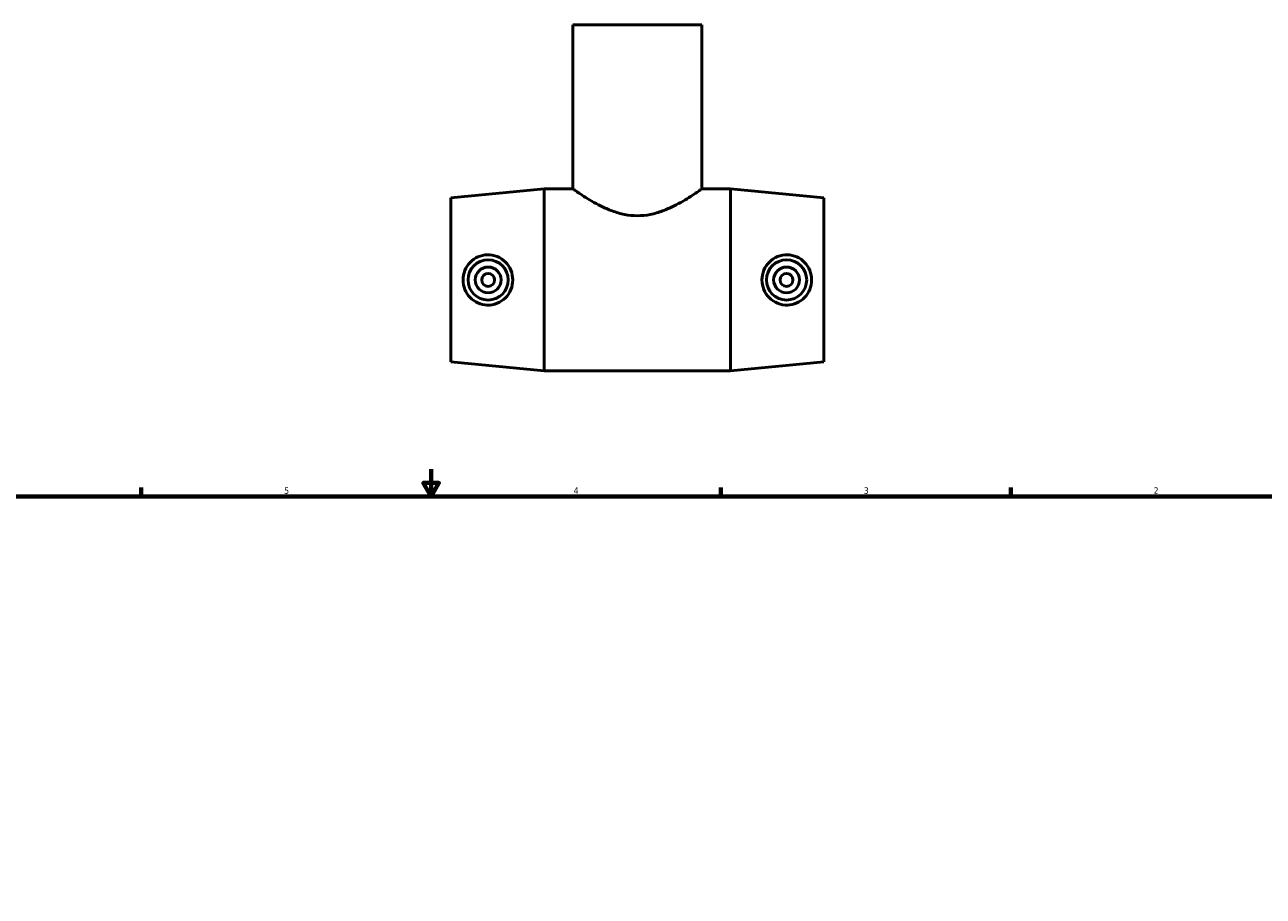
# Model space of a CAD drawing. Header units: inches. Extents: x -1.2 to 49, y -1.5 to 32.3.
# Tile 4 of 5: x 11 to 29.2, y 15.1 to 27.9. Entities that reach past the tile are written whole.
import ezdxf

# ---------------------------------------------------------------- set-up
doc = ezdxf.new("R2010")
doc.units = ezdxf.units.IN
doc.header["$MEASUREMENT"] = 0
doc.layers.add('Border (ANSI)', color=7, linetype='Continuous', lineweight=70)
doc.layers.add('Visible (ANSI)', color=7, linetype='Continuous', lineweight=50)
doc.styles.add('Note Text (ANSI)', font='tahoma.ttf')

# ---------------------------------------------------------------- blocks, each defined once
blk = doc.blocks.new('Borders Default Border')
at = {"layer": 'Border (ANSI)'}
for p, q in [((12.75, 21), (12.75, 21.134)), ((21.25, 21), (21.25, 21.134)), ((25.5, 21), (25.5, 21.134))]:
    blk.add_line(p, q, dxfattribs=at)
at = {"layer": 'Border (ANSI)', "flags": 128}
for points in [[(17, 21.4), (17, 21), (16.885, 21.2), (17.115, 21.2), (17, 21)], [(0.5, 1), (0.5, 21), (33.5, 21), (33.5, 1), (0.5, 1)]]:
    blk.add_lwpolyline(points, dxfattribs=at)
at = {"layer": 'Border (ANSI)', "color": 5, "true_color": 0x0000ff, "char_height": 0.0945, "attachment_point": 7, "style": 'Note Text (ANSI)'}
for s, insert in [('5', (14.847, 21.038)), ('4', (19.092, 21.04)), ('3', (23.346, 21.038)), ('2', (27.596, 21.04))]:
    blk.add_mtext(s, dxfattribs=dict(at, insert=insert))

msp = doc.modelspace()

# ---------------------------------------------------------------- linework, layer by layer
at = {"layer": 'Visible (ANSI)'}
for p, q in [((20.972, 27.915), (19.079, 27.915)), ((19.079, 27.915), (19.079, 25.51)), ((20.972, 27.915), (20.972, 25.51)), ((17.29, 25.376), (18.658, 25.51)), ((18.658, 22.84), (18.658, 25.51)), ((18.658, 25.51), (19.079, 25.51)), ((20.972, 25.51), (21.393, 25.51)), ((21.393, 22.84), (21.393, 25.51)), ((22.76, 25.376), (21.393, 25.51)), ((17.29, 22.973), (17.29, 25.376)), ((22.76, 22.973), (22.76, 25.376)), ((17.29, 22.973), (18.658, 22.84)), ((22.76, 22.973), (21.393, 22.84)), ((18.658, 22.84), (21.393, 22.84))]:
    msp.add_line(p, q, dxfattribs=at)
for centre, radius in [((17.837, 24.175), 0.295), ((17.837, 24.175), 0.189), ((22.213, 24.175), 0.295), ((22.213, 24.175), 0.189), ((17.837, 24.175), 0.0945), ((22.213, 24.175), 0.0945)]:
    msp.add_circle(centre, radius, dxfattribs=at)
for points, knots in [([(20.972, 25.51), (20.972, 25.51), (20.966, 25.505), (20.941, 25.488), (20.922, 25.475), (20.873, 25.441), (20.843, 25.421), (20.774, 25.377), (20.735, 25.353), (20.654, 25.306), (20.607, 25.281), (20.506, 25.231), (20.452, 25.207), (20.337, 25.165), (20.276, 25.147), (20.152, 25.122), (20.088, 25.116), (19.963, 25.116), (19.899, 25.122), (19.775, 25.147), (19.714, 25.165), (19.599, 25.207), (19.544, 25.231), (19.443, 25.281), (19.397, 25.306), (19.315, 25.353), (19.277, 25.377), (19.208, 25.421), (19.178, 25.441), (19.129, 25.475), (19.11, 25.488), (19.085, 25.505), (19.079, 25.51), (19.079, 25.51)], [3.802793, 3.802793, 3.802793, 3.802793, 4.274469, 4.274469, 4.746145, 4.746145, 5.21782, 5.21782, 5.689496, 5.689496, 6.168519, 6.168519, 6.647541, 6.647541, 7.126563, 7.126563, 7.605585, 7.605585, 8.084607, 8.084607, 8.563629, 8.563629, 9.042651, 9.042651, 9.521674, 9.521674, 9.99335, 9.99335, 10.465026, 10.465026, 10.936702, 10.936702, 11.408378, 11.408378, 11.408378, 11.408378]), ([(17.824, 23.806), (17.779, 23.807), (17.731, 23.818), (17.644, 23.857), (17.604, 23.885), (17.542, 23.95), (17.515, 23.991), (17.479, 24.081), (17.47, 24.129), (17.47, 24.22), (17.479, 24.269), (17.515, 24.358), (17.542, 24.399), (17.604, 24.464), (17.644, 24.493), (17.731, 24.532), (17.779, 24.542), (17.872, 24.545), (17.922, 24.536), (18.015, 24.499), (18.057, 24.47), (18.123, 24.404), (18.151, 24.363), (18.189, 24.272), (18.198, 24.222), (18.198, 24.128), (18.189, 24.078), (18.151, 23.987), (18.123, 23.945), (18.057, 23.879), (18.015, 23.851), (17.922, 23.813), (17.872, 23.805), (17.824, 23.806)], [0, 0, 0, 0, 0.343636, 0.343636, 0.687271, 0.687271, 1.033305, 1.033305, 1.379339, 1.379339, 1.725373, 1.725373, 2.071407, 2.071407, 2.415043, 2.415043, 2.758679, 2.758679, 3.125006, 3.125006, 3.491333, 3.491333, 3.850123, 3.850123, 4.208913, 4.208913, 4.567703, 4.567703, 4.926494, 4.926494, 5.292821, 5.292821, 5.659148, 5.659148, 5.659148, 5.659148]), ([(22.227, 23.806), (22.179, 23.805), (22.129, 23.813), (22.036, 23.851), (21.994, 23.879), (21.928, 23.945), (21.9, 23.987), (21.862, 24.078), (21.852, 24.128), (21.852, 24.222), (21.862, 24.272), (21.9, 24.363), (21.928, 24.404), (21.994, 24.47), (22.036, 24.499), (22.129, 24.536), (22.179, 24.545), (22.272, 24.542), (22.32, 24.532), (22.407, 24.493), (22.447, 24.464), (22.509, 24.399), (22.536, 24.358), (22.572, 24.269), (22.58, 24.22), (22.58, 24.129), (22.572, 24.081), (22.536, 23.991), (22.509, 23.95), (22.447, 23.885), (22.407, 23.857), (22.32, 23.818), (22.272, 23.807), (22.227, 23.806)], [0, 0, 0, 0, 0.366327, 0.366327, 0.732654, 0.732654, 1.091444, 1.091444, 1.450235, 1.450235, 1.809025, 1.809025, 2.167815, 2.167815, 2.534142, 2.534142, 2.900469, 2.900469, 3.244105, 3.244105, 3.58774, 3.58774, 3.933775, 3.933775, 4.279809, 4.279809, 4.625843, 4.625843, 4.971877, 4.971877, 5.315512, 5.315512, 5.659148, 5.659148, 5.659148, 5.659148])]:
    msp.add_open_spline(points, degree=3, knots=knots, dxfattribs=at)

# ---------------------------------------------------------------- block references
msp.add_blockref('Borders Default Border', (0, 0))

doc.saveas('drawing.dxf')
